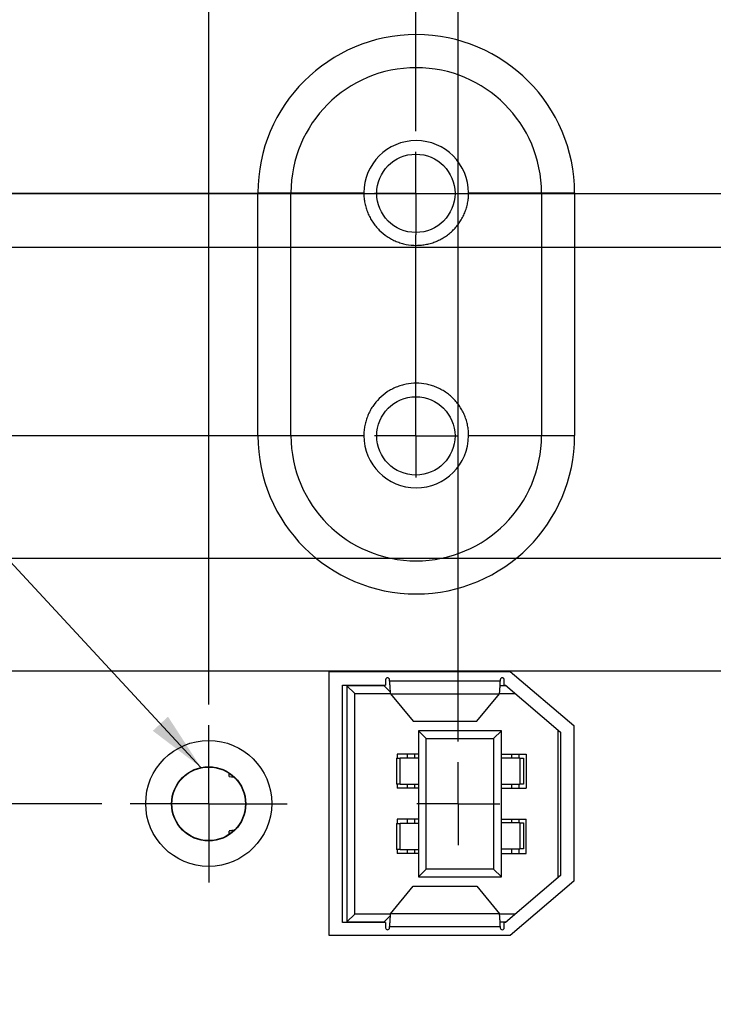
# Model space of a CAD drawing. Header units: inches. Extents: x 0 to 34, y 0 to 22.
# Tile 11 of 41: x 6.4 to 8.5, y 11 to 14. Entities that reach past the tile are written whole.
import ezdxf

# ---------------------------------------------------------------- set-up
doc = ezdxf.new("R2010")
doc.units = ezdxf.units.IN
doc.header["$LTSCALE"] = 1.87
doc.header["$MEASUREMENT"] = 0
doc.linetypes.add('CENTER', pattern=[0.6, 0.375, -0.075, 0.075, -0.075])
doc.layers.get('0').update_dxf_attribs({"linetype": 'CONTINUOUS'})
for name, color, linetype in [('02___PRT_ALL_AXES', 7, 'CONTINUOUS'), ('DEFAULT_1', 7, 'CENTER'), ('DETAIL', 7, 'CONTINUOUS'), ('DIMENSIONS', 7, 'CONTINUOUS')]:
    doc.layers.add(name, color=color, linetype=linetype)
doc.styles.get("Standard").update_dxf_attribs({"font": 'txt', "width": 0.8})
doc.dimstyles.new('DIMSTYLE_1', dxfattribs={"dimtxt": 0.125, "dimasz": 0.18, "dimexe": 0.125, "dimexo": 0.0625, "dimgap": 0.03125, "dimtad": 0, "dimtih": 1, "dimtoh": 1, "dimlfac": 0.5, "dimzin": 4, "dimdsep": 46, "dimtxsty": 'STANDARD', "dimblk": '_FILLED', "dimblk1": '_FILLED', "dimblk2": '_FILLED', "dimcen": 0.09, "dimadec": 0, "dimazin": 0, "dimtp": 0.01, "dimtm": 0.01, "dimtfac": 1, "dimtofl": 0, "dimtmove": 0, "dimatfit": 3, "dimldrblk": '_FILLED', "dimfxl": 1, "dimtolj": 1, "dimtzin": 4, "dimarcsym": 0})
doc.dimstyles.get("Standard").update_dxf_attribs({"dimtxt": 0.125, "dimasz": 0.18, "dimexe": 0.125, "dimexo": 0.0625, "dimgap": 0.09, "dimtad": 0, "dimtih": 1, "dimtoh": 1, "dimzin": 4, "dimdsep": 46, "dimtxsty": 'STANDARD', "dimblk": '_FILLED', "dimblk1": '_FILLED', "dimblk2": '_FILLED', "dimcen": 0.09, "dimadec": 0, "dimazin": 0, "dimtol": 1, "dimtp": 0.02, "dimtm": 0.02, "dimtfac": 1, "dimtofl": 0, "dimtmove": 0, "dimatfit": 3, "dimldrblk": '_FILLED', "dimfxl": 1, "dimtolj": 1, "dimtzin": 4, "dimarcsym": 0})

# ---------------------------------------------------------------- blocks, each defined once
blk = doc.blocks.new('*D22')
at = {"layer": 'DIMENSIONS', "color": 2, "linetype": 'CONTINUOUS'}
blk.add_line((10.5306, 12.0439), (3.5815, 12.0439), dxfattribs=at)
at = {"layer": 'DIMENSIONS', "color": 2, "linetype": 'CONTINUOUS', "insert": (3.519, 12.1064), "char_height": 0.125, "width": 1.125, "attachment_point": 3, "line_spacing_factor": 0.9}
blk.add_mtext('1.97{\\Ftxt.shx;\\W1.000000;\\H0.125000; }[50.2]', dxfattribs=at)
blk = doc.blocks.new('_FILLED')
at = {"color": 0, "linetype": 'BYBLOCK'}
blk.add_solid([(0, 0), (-1, 0.174), (-1, -0.174)], dxfattribs=at)
blk = doc.blocks.new('*D23')
at = {"layer": 'DIMENSIONS', "color": 2, "linetype": 'CONTINUOUS'}
blk.add_line((7.4067, 12.7534), (3.5815, 12.7534), dxfattribs=at)
at = {"layer": 'DIMENSIONS', "color": 2, "linetype": 'CONTINUOUS', "insert": (3.519, 12.8159), "char_height": 0.125, "width": 1.125, "attachment_point": 3, "line_spacing_factor": 0.9}
blk.add_mtext('2.33{\\Ftxt.shx;\\W1.000000;\\H0.125000; }[59.2]', dxfattribs=at)
blk = doc.blocks.new('*D24')
at = {"layer": 'DIMENSIONS', "color": 2, "linetype": 'CONTINUOUS'}
for p, q in [((3.8298, 13.6788), (3.5815, 13.6788)), ((4.0074, 13.4854), (3.8298, 13.6788)), ((7.4067, 13.4854), (4.0074, 13.4854))]:
    blk.add_line(p, q, dxfattribs=at)
at = {"layer": 'DIMENSIONS', "color": 2, "linetype": 'CONTINUOUS', "insert": (3.519, 13.7413), "char_height": 0.125, "width": 1.125, "attachment_point": 3, "line_spacing_factor": 0.9}
blk.add_mtext('2.70{\\Ftxt.shx;\\W1.000000;\\H0.125000; }[68.5]', dxfattribs=at)
blk = doc.blocks.new('*D25')
at = {"layer": 'DIMENSIONS', "color": 2, "linetype": 'CONTINUOUS'}
blk.add_line((7.5918, 14.2114), (3.5815, 14.2114), dxfattribs=at)
at = {"layer": 'DIMENSIONS', "color": 2, "linetype": 'CONTINUOUS', "insert": (3.519, 14.2739), "char_height": 0.125, "width": 1.125, "attachment_point": 3, "line_spacing_factor": 0.9}
blk.add_mtext('3.06{\\Ftxt.shx;\\W1.000000;\\H0.125000; }[77.7]', dxfattribs=at)
blk = doc.blocks.new('*D26')
at = {"layer": 'DIMENSIONS', "color": 2, "linetype": 'CONTINUOUS'}
for p, q in [((10.4998, 13.4675), (10.3296, 13.3218)), ((10.9908, 13.4675), (10.4998, 13.4675)), ((10.3296, 13.3218), (3.5815, 13.3218))]:
    blk.add_line(p, q, dxfattribs=at)
at = {"layer": 'DIMENSIONS', "color": 2, "linetype": 'CONTINUOUS', "insert": (3.519, 13.3843), "char_height": 0.125, "width": 1.125, "attachment_point": 3, "line_spacing_factor": 0.9}
blk.add_mtext('2.69{\\Ftxt.shx;\\W1.000000;\\H0.125000; }[68.2]', dxfattribs=at)
blk = doc.blocks.new('*D32')
at = {"layer": 'DIMENSIONS', "color": 2, "linetype": 'CONTINUOUS'}
blk.add_line((9.166, 12.3835), (3.5815, 12.3835), dxfattribs=at)
at = {"layer": 'DIMENSIONS', "color": 2, "linetype": 'CONTINUOUS', "insert": (3.519, 12.446), "char_height": 0.125, "width": 1.125, "attachment_point": 3, "line_spacing_factor": 0.9}
blk.add_mtext('2.14{\\Ftxt.shx;\\W1.000000;\\H0.125000; }[54.5]', dxfattribs=at)
blk = doc.blocks.new('*D33')
at = {"layer": 'DIMENSIONS', "color": 2, "linetype": 'CONTINUOUS'}
blk.add_line((9.166, 13.4835), (3.5815, 13.4835), dxfattribs=at)
at = {"layer": 'DIMENSIONS', "color": 2, "linetype": 'CONTINUOUS', "insert": (3.519, 13.546), "char_height": 0.125, "width": 1.125, "attachment_point": 3, "line_spacing_factor": 0.9}
blk.add_mtext('2.69{\\Ftxt.shx;\\W1.000000;\\H0.125000; }[68.4]', dxfattribs=at)
blk = doc.blocks.new('*D34')
at = {"layer": 'DIMENSIONS', "color": 2, "linetype": 'CONTINUOUS'}
blk.add_line((9.3535, 13.6711), (9.3535, 15.721), dxfattribs=at)
at = {"layer": 'DIMENSIONS', "color": 2, "linetype": 'CONTINUOUS', "insert": (9.291, 15.7835), "char_height": 0.125, "width": 0.925, "attachment_point": 1, "rotation": 90, "line_spacing_factor": 0.9}
blk.add_mtext('2.48{\\Ftxt.shx;\\W1.000000;\\H0.125000; }[63]', dxfattribs=at)
blk = doc.blocks.new('*D35')
at = {"layer": 'DIMENSIONS', "color": 2, "linetype": 'CONTINUOUS'}
blk.add_line((6.9695, 11.9429), (6.9695, 15.721), dxfattribs=at)
at = {"layer": 'DIMENSIONS', "color": 2, "linetype": 'CONTINUOUS', "insert": (6.907, 15.7835), "char_height": 0.125, "width": 1.125, "attachment_point": 1, "rotation": 90, "line_spacing_factor": 0.9}
blk.add_mtext('1.29{\\Ftxt.shx;\\W1.000000;\\H0.125000; }[32.7]', dxfattribs=at)
blk = doc.blocks.new('*D37')
at = {"layer": 'DIMENSIONS', "color": 2, "linetype": 'CONTINUOUS'}
for p, q in [((7.4705, 15.603), (7.4705, 15.721)), ((7.5944, 15.4088), (7.4705, 15.603)), ((7.5944, 13.6731), (7.5944, 15.4088))]:
    blk.add_line(p, q, dxfattribs=at)
at = {"layer": 'DIMENSIONS', "color": 2, "linetype": 'CONTINUOUS', "insert": (7.408, 15.7835), "char_height": 0.125, "width": 1.125, "attachment_point": 1, "rotation": 90, "line_spacing_factor": 0.9}
blk.add_mtext('1.60{\\Ftxt.shx;\\W1.000000;\\H0.125000; }[40.7]', dxfattribs=at)
blk = doc.blocks.new('*D38')
at = {"layer": 'DIMENSIONS', "color": 2, "linetype": 'CONTINUOUS'}
blk.add_line((6.6467, 11.6435), (3.5815, 11.6435), dxfattribs=at)
at = {"layer": 'DIMENSIONS', "color": 2, "linetype": 'CONTINUOUS', "insert": (3.519, 11.706), "char_height": 0.125, "width": 1.425, "attachment_point": 3, "line_spacing_factor": 0.9}
blk.add_mtext('2X 1.77{\\Ftxt.shx;\\W1.000000;\\H0.125000; }[45.1]', dxfattribs=at)
blk = doc.blocks.new('*D39')
at = {"layer": 'DIMENSIONS', "color": 2, "linetype": 'CONTINUOUS'}
blk.add_line((7.7223, 11.8311), (7.7223, 15.721), dxfattribs=at)
at = {"layer": 'DIMENSIONS', "color": 2, "linetype": 'CONTINUOUS', "insert": (7.6598, 15.7835), "char_height": 0.125, "width": 1.125, "attachment_point": 1, "rotation": 90, "line_spacing_factor": 0.9}
blk.add_mtext('1.66{\\Ftxt.shx;\\W1.000000;\\H0.125000; }[42.3]', dxfattribs=at)
blk = doc.blocks.new('*D40')
at = {"layer": 'DIMENSIONS', "color": 2, "linetype": 'CONTINUOUS'}
blk.add_line((11.1785, 13.6552), (11.1785, 15.721), dxfattribs=at)
at = {"layer": 'DIMENSIONS', "color": 2, "linetype": 'CONTINUOUS', "insert": (11.116, 15.7835), "char_height": 0.125, "width": 1.125, "attachment_point": 1, "rotation": 90, "line_spacing_factor": 0.9}
blk.add_mtext('3.39{\\Ftxt.shx;\\W1.000000;\\H0.125000; }[86.2]', dxfattribs=at)

msp = doc.modelspace()

# ---------------------------------------------------------------- linework, layer by layer
at = {"color": 3, "linetype": 'CONTINUOUS'}
for p, q in [((7.3325, 11.2465), (7.3325, 12.0425)), ((7.3325, 12.0425), (7.8785, 12.0425)), ((7.8785, 12.0425), (8.0705, 11.8795)), ((8.0705, 11.8795), (8.0705, 11.4095)), ((8.0705, 11.4095), (7.8785, 11.2465)), ((7.8785, 11.2465), (7.3325, 11.2465))]:
    msp.add_line(p, q, dxfattribs=at)
at = {"color": 7, "linetype": 'CONTINUOUS'}
for p, q in [((7.5031, 12.0177), (7.5031, 12.0017)), ((7.5149, 12.0138), (7.5149, 12.0177)), ((7.8492, 12.0138), (7.5149, 12.0138)), ((7.8492, 12.0177), (7.8492, 12.0138)), ((7.861, 12.0017), (7.861, 12.0177)), ((7.3732, 11.2851), (7.3732, 12.0017)), ((7.3732, 12.0017), (7.5031, 12.0017)), ((7.3865, 11.9997), (7.3865, 11.2871)), ((7.3865, 11.9997), (7.4102, 11.9761)), ((7.4984, 11.9997), (7.3865, 11.9997)), ((7.4102, 11.3107), (7.4102, 11.9761)), ((7.4102, 11.9761), (7.5174, 11.9761)), ((7.4984, 12.0017), (7.4984, 11.9997)), ((7.4984, 11.9997), (7.5168, 11.9813)), ((7.5175, 11.9757), (7.586, 11.8923)), ((7.5175, 11.9757), (7.8466, 11.9757)), ((7.7781, 11.8923), (7.8466, 11.9757)), ((7.8466, 11.9761), (7.8951, 11.9761)), ((7.8676, 11.9997), (7.8485, 11.9997)), ((7.861, 12.0017), (7.8653, 12.0017)), ((7.8653, 12.0017), (8.0306, 11.8599)), ((7.586, 11.8923), (7.7781, 11.8923)), ((7.6023, 11.8639), (7.6023, 11.4229)), ((7.6023, 11.8639), (7.6259, 11.8403)), ((7.8527, 11.8639), (7.6023, 11.8639)), ((7.8291, 11.8403), (7.8527, 11.8639)), ((7.8527, 11.4229), (7.8527, 11.8639)), ((8.0228, 11.8667), (8.0228, 11.4201)), ((8.0306, 11.8599), (8.0306, 11.4269)), ((7.6259, 11.4466), (7.6259, 11.8403)), ((7.6259, 11.8403), (7.8291, 11.8403)), ((7.8291, 11.8403), (7.8291, 11.4466)), ((7.5357, 11.7812), (7.5357, 11.7025)), ((7.5357, 11.7812), (7.5468, 11.7812)), ((7.5385, 11.7934), (7.5385, 11.7812)), ((7.6023, 11.7934), (7.5385, 11.7934)), ((7.5468, 11.7025), (7.5468, 11.7812)), ((7.6023, 11.7812), (7.5468, 11.7812)), ((7.5682, 11.7934), (7.5682, 11.7812)), ((7.5901, 11.7934), (7.5901, 11.7812)), ((7.8527, 11.7934), (7.9275, 11.7934)), ((7.9082, 11.7812), (7.8527, 11.7812)), ((7.8831, 11.7934), (7.8831, 11.7812)), ((7.9051, 11.7934), (7.9051, 11.7812)), ((7.9082, 11.7812), (7.9082, 11.7025)), ((7.9082, 11.7812), (7.9193, 11.7812)), ((7.9193, 11.7812), (7.9193, 11.7025)), ((7.9275, 11.7934), (7.9275, 11.6903)), ((7.0314, 11.7261), (7.0314, 11.7355)), ((7.0314, 11.7261), (7.0447, 11.7246)), ((7.0314, 11.7255), (7.0455, 11.7239)), ((7.5468, 11.7025), (7.5357, 11.7025)), ((7.5385, 11.7025), (7.5385, 11.6903)), ((7.6023, 11.6903), (7.5385, 11.6903)), ((7.5468, 11.7025), (7.6023, 11.7025)), ((7.5682, 11.7025), (7.5682, 11.6903)), ((7.5901, 11.7025), (7.5901, 11.6903)), ((7.8527, 11.7025), (7.9082, 11.7025)), ((7.8527, 11.6903), (7.9275, 11.6903)), ((7.8831, 11.7025), (7.8831, 11.6903)), ((7.9051, 11.7025), (7.9051, 11.6903)), ((7.9193, 11.7025), (7.9082, 11.7025)), ((6.8575, 11.6434), (6.8585, 11.6434)), ((7.0815, 11.6434), (7.0805, 11.6434)), ((7.5385, 11.5966), (7.5385, 11.5844)), ((7.6023, 11.5966), (7.5385, 11.5966)), ((7.5682, 11.5966), (7.5682, 11.5844)), ((7.5901, 11.5966), (7.5901, 11.5844)), ((7.8527, 11.5966), (7.9275, 11.5966)), ((7.8831, 11.5966), (7.8831, 11.5863)), ((7.9051, 11.5966), (7.9051, 11.5863)), ((7.9275, 11.4934), (7.9275, 11.5966)), ((7.0467, 11.5639), (7.0314, 11.5621)), ((7.0447, 11.5623), (7.0314, 11.5607)), ((7.0314, 11.5514), (7.0314, 11.5607)), ((7.5357, 11.5844), (7.5357, 11.5056)), ((7.5357, 11.5844), (7.5468, 11.5844)), ((7.5468, 11.5056), (7.5468, 11.5844)), ((7.6023, 11.5844), (7.5468, 11.5844)), ((7.9082, 11.5863), (7.8527, 11.5863)), ((7.9082, 11.5863), (7.9082, 11.5076)), ((7.9082, 11.5863), (7.9193, 11.5863)), ((7.9193, 11.5863), (7.9193, 11.5076)), ((7.5468, 11.5056), (7.5357, 11.5056)), ((7.5385, 11.5056), (7.5385, 11.4934)), ((7.5468, 11.5056), (7.6023, 11.5056)), ((7.5682, 11.5056), (7.5682, 11.4934)), ((7.5901, 11.5056), (7.5901, 11.4934)), ((7.8527, 11.5076), (7.9082, 11.5076)), ((7.8831, 11.5076), (7.8831, 11.4934)), ((7.9051, 11.5076), (7.9051, 11.4934)), ((7.9193, 11.5076), (7.9082, 11.5076)), ((7.6023, 11.4934), (7.5385, 11.4934)), ((7.8527, 11.4934), (7.9275, 11.4934)), ((7.6023, 11.4229), (7.6259, 11.4466)), ((7.8291, 11.4466), (7.6259, 11.4466)), ((7.8291, 11.4466), (7.8527, 11.4229)), ((7.6023, 11.4229), (7.8527, 11.4229)), ((8.0306, 11.4269), (7.8653, 11.2851)), ((7.5175, 11.3111), (7.586, 11.3946)), ((7.586, 11.3946), (7.7781, 11.3946)), ((7.7781, 11.3946), (7.8466, 11.3111)), ((7.3865, 11.2871), (7.4102, 11.3107)), ((7.5174, 11.3107), (7.4102, 11.3107)), ((7.4984, 11.2871), (7.5168, 11.3056)), ((7.8466, 11.3111), (7.5175, 11.3111)), ((7.8951, 11.3107), (7.8466, 11.3107)), ((7.5031, 11.2851), (7.3732, 11.2851)), ((7.3865, 11.2871), (7.4984, 11.2871)), ((7.4984, 11.2871), (7.4984, 11.2851)), ((7.5031, 11.2851), (7.5031, 11.2691)), ((7.5149, 11.2691), (7.5149, 11.2731)), ((7.5149, 11.2731), (7.8492, 11.2731)), ((7.8485, 11.2871), (7.8676, 11.2871)), ((7.8492, 11.2731), (7.8492, 11.2691)), ((7.861, 11.2691), (7.861, 11.2851)), ((7.8653, 11.2851), (7.861, 11.2851))]:
    msp.add_line(p, q, dxfattribs=at)
for centre, radius in [((7.5944, 13.4854), 0.1181), ((7.5944, 12.7534), 0.1181), ((6.9695, 11.6434), 0.111)]:
    msp.add_circle(centre, radius, dxfattribs=at)
at = {"color": 3, "linetype": 'CONTINUOUS'}
msp.add_circle((6.9695, 11.6445), 0.19, dxfattribs=at)
at = {"color": 7, "linetype": 'CONTINUOUS'}
for centre, start, end in [((7.509, 12.0177), 0, 180), ((7.8551, 12.0177), 0, 180), ((7.509, 11.2691), 180, 360), ((7.8551, 11.2691), 180, 360)]:
    msp.add_arc(centre, 0.00591, start, end, dxfattribs=at)
for points, knots in [([(7.5149, 12.0138), (7.5151, 12.0095), (7.5155, 12.0016), (7.5161, 11.9906), (7.5166, 11.9829), (7.5171, 11.9782), (7.5173, 11.9765), (7.5175, 11.9757)], [0, 0, 0, 0, 0.332381, 0.62951, 0.860098, 0.942538, 1, 1, 1, 1]), ([(7.8466, 11.9757), (7.8468, 11.9765), (7.847, 11.9782), (7.8475, 11.9829), (7.848, 11.9906), (7.8486, 12.0016), (7.849, 12.0095), (7.8492, 12.0138)], [0, 0, 0, 0, 0.057462, 0.139903, 0.370492, 0.66762, 1, 1, 1, 1]), ([(7.5175, 11.3111), (7.5173, 11.3104), (7.5171, 11.3086), (7.5166, 11.3039), (7.5161, 11.2962), (7.5155, 11.2853), (7.5151, 11.2773), (7.5149, 11.2731)], [0, 0, 0, 0, 0.057465, 0.139908, 0.370498, 0.667625, 1, 1, 1, 1]), ([(7.8492, 11.2731), (7.849, 11.2773), (7.8486, 11.2853), (7.848, 11.2962), (7.8475, 11.3039), (7.847, 11.3086), (7.8468, 11.3104), (7.8466, 11.3111)], [0, 0, 0, 0, 0.332376, 0.629504, 0.860093, 0.942535, 1, 1, 1, 1])]:
    msp.add_open_spline(points, degree=3, knots=knots, dxfattribs=at)
at = {"layer": '02___PRT_ALL_AXES', "color": 7, "linetype": 'CENTER'}
for p, q in [((7.5944, 13.4854), (7.5944, 13.6106)), ((7.5944, 13.4854), (7.4692, 13.4854)), ((7.5944, 13.4854), (7.5944, 13.3602)), ((7.5944, 13.4854), (7.7196, 13.4854)), ((7.5944, 12.7534), (7.5944, 13.3602)), ((7.5944, 12.7534), (7.4692, 12.7534)), ((7.5944, 12.7534), (7.5944, 12.6282)), ((7.5944, 12.7534), (7.7196, 12.7534)), ((6.9695, 11.6434), (6.9695, 11.8804)), ((6.9695, 11.6434), (6.7325, 11.6434)), ((6.9695, 11.6434), (6.9695, 11.4064)), ((6.9695, 11.6434), (7.2065, 11.6434))]:
    msp.add_line(p, q, dxfattribs=at)
at = {"layer": '02___PRT_ALL_AXES', "color": 3, "linetype": 'CONTINUOUS'}
for p, q in [((7.1178, 12.7545), (7.1178, 13.4865)), ((7.1178, 13.4865), (7.4375, 13.4865)), ((7.2176, 12.7545), (7.2176, 13.4865)), ((7.7535, 13.4865), (8.0733, 13.4865)), ((7.9735, 13.4865), (7.9735, 12.7545)), ((8.0733, 13.4865), (8.0733, 12.7545)), ((7.1178, 12.7545), (7.4375, 12.7545)), ((7.7535, 12.7545), (8.0733, 12.7545))]:
    msp.add_line(p, q, dxfattribs=at)
msp.add_circle((6.9695, 11.6434), 0.112, dxfattribs=at)
for centre, radius, start, end in [((7.5955, 13.4865), 0.4777, 0, 180), ((7.5955, 13.4865), 0.378, 0, 180), ((7.5955, 13.4865), 0.158, 0, 180), ((7.5955, 12.7545), 0.4777, 180, 360), ((7.5955, 12.7545), 0.378, 180, 360), ((7.5955, 12.7545), 0.158, 180, 360)]:
    msp.add_arc(centre, radius, start, end, dxfattribs=at)
for points, knots in [([(7.4375, 13.4865), (7.4375, 13.4813), (7.438, 13.4711), (7.4403, 13.4558), (7.444, 13.4408), (7.4493, 13.4262), (7.4559, 13.412), (7.4639, 13.3986), (7.4733, 13.386), (7.4873, 13.3706), (7.5034, 13.3574), (7.5213, 13.3467), (7.5353, 13.3401), (7.5499, 13.3349), (7.5699, 13.33), (7.5906, 13.328), (7.6112, 13.329), (7.6265, 13.3313), (7.6416, 13.3351), (7.6561, 13.3403), (7.6702, 13.3469), (7.6835, 13.3549), (7.696, 13.3642), (7.7076, 13.3747), (7.7181, 13.3864), (7.7274, 13.399), (7.7354, 13.4125), (7.742, 13.4266), (7.7472, 13.4411), (7.7508, 13.456), (7.7531, 13.4711), (7.7535, 13.4813), (7.7535, 13.4865)], [0, 0, 0, 0, 0.031138, 0.061978, 0.092991, 0.124387, 0.155968, 0.187532, 0.219024, 0.250463, 0.313142, 0.344452, 0.375718, 0.406936, 0.438101, 0.500298, 0.531466, 0.562654, 0.593841, 0.625027, 0.656232, 0.687481, 0.718815, 0.750291, 0.781936, 0.813626, 0.845194, 0.876533, 0.907599, 0.938351, 0.969015, 1, 1, 1, 1]), ([(7.7535, 12.7545), (7.7535, 12.7596), (7.7531, 12.7698), (7.7508, 12.785), (7.7471, 12.7999), (7.742, 12.8144), (7.7354, 12.8285), (7.7274, 12.842), (7.7181, 12.8546), (7.7076, 12.8663), (7.696, 12.8768), (7.6835, 12.8861), (7.6701, 12.894), (7.6561, 12.9007), (7.6415, 12.9059), (7.6215, 12.9109), (7.5957, 12.9135), (7.57, 12.911), (7.5499, 12.906), (7.5353, 12.9008), (7.5213, 12.8942), (7.5035, 12.8836), (7.4833, 12.8671), (7.4666, 12.8469), (7.4559, 12.829), (7.4493, 12.8148), (7.444, 12.8001), (7.4403, 12.7851), (7.438, 12.7699), (7.4375, 12.7596), (7.4375, 12.7545)], [0, 0, 0, 0, 0.031018, 0.061714, 0.092509, 0.123625, 0.154999, 0.186562, 0.218216, 0.249824, 0.28128, 0.31261, 0.343862, 0.375071, 0.406256, 0.437435, 0.499701, 0.561914, 0.59307, 0.624258, 0.655497, 0.686806, 0.749517, 0.812352, 0.84391, 0.875501, 0.906916, 0.937954, 0.968824, 1, 1, 1, 1])]:
    msp.add_open_spline(points, degree=3, knots=knots, dxfattribs=at)
at = {"layer": 'DEFAULT_1', "color": 7, "linetype": 'CENTER'}
for q in [(7.7223, 11.7686), (7.5972, 11.6435), (7.7223, 11.5185), (7.8473, 11.6435)]:
    msp.add_line((7.7223, 11.6435), q, dxfattribs=at)

# ---------------------------------------------------------------- dimensions: what is measured, and where the dimension line sits
at = {"layer": 'DIMENSIONS', "color": 2, "linetype": 'CONTINUOUS'}
for feature_location, offset, dtype, origin, picture, middle in [((6.9695, 11.9429), (0, 3.7781), 1, (4.393, 11.8804), '*D35', (6.9695, 16.346)), ((7.5944, 13.6731), (-0.1239, 2.0479), 0, (4.393, 13.6106), '*D37', (7.4705, 16.346)), ((7.7223, 11.8311), (0, 3.8899), 1, (4.393, 11.7686), '*D39', (7.7223, 16.346)), ((11.1785, 13.6552), (0, 2.0658), 1, (4.393, 13.5927), '*D40', (11.1785, 16.346)), ((9.3535, 13.6711), (0, 2.0499), 1, (4.393, 13.6086), '*D34', (9.3535, 16.246)), ((7.5918, 14.2114), (-4.0103, 0), 0, (7.6543, 8.0951), '*D25', (2.9565, 14.2114)), ((7.4067, 13.4854), (-3.8252, 0.1934), 0, (7.4692, 8.0951), '*D24', (2.9565, 13.6788)), ((9.166, 13.4835), (-5.5845, 0), 0, (9.2285, 8.0951), '*D33', (2.9565, 13.4835)), ((10.9908, 13.4675), (-7.4093, -0.1457), 0, (11.0533, 8.0951), '*D26', (2.9565, 13.3218)), ((7.4067, 12.7534), (-3.8252, 0), 0, (7.4692, 8.0951), '*D23', (2.9565, 12.7534)), ((9.166, 12.3835), (-5.5845, 0), 0, (9.2285, 8.0951), '*D32', (2.9565, 12.3835)), ((10.5306, 12.0439), (-6.9491, 0), 0, (10.5931, 8.0951), '*D22', (2.9565, 12.0439))]:
    dim = msp.add_ordinate_dim(feature_location=feature_location, offset=offset, dtype=dtype, origin=origin, dimstyle='DIMSTYLE_1', dxfattribs=at)
    dim.commit()
    dim.dimension.update_dxf_attribs({"geometry": picture, "text_midpoint": middle})
dim = msp.add_ordinate_dim(feature_location=(6.6467, 11.6435), offset=(-3.0652, 0), dtype=0, origin=(7.5972, 8.0951), text='2X <>', dimstyle='DIMSTYLE_1', dxfattribs=at)
dim.commit()
dim.dimension.update_dxf_attribs({"geometry": '*D38', "text_midpoint": (2.8065, 11.6435)})

# ---------------------------------------------------------------- leaders
at = {"layer": 'DETAIL', "color": 2, "linetype": 'CONTINUOUS'}
msp.add_leader([(6.9462, 11.753), (3.6914, 15.2632), (3.5114, 15.2632)], dimstyle='STANDARD', override={"dimtad": 0}, dxfattribs=at)

doc.saveas('drawing.dxf')
